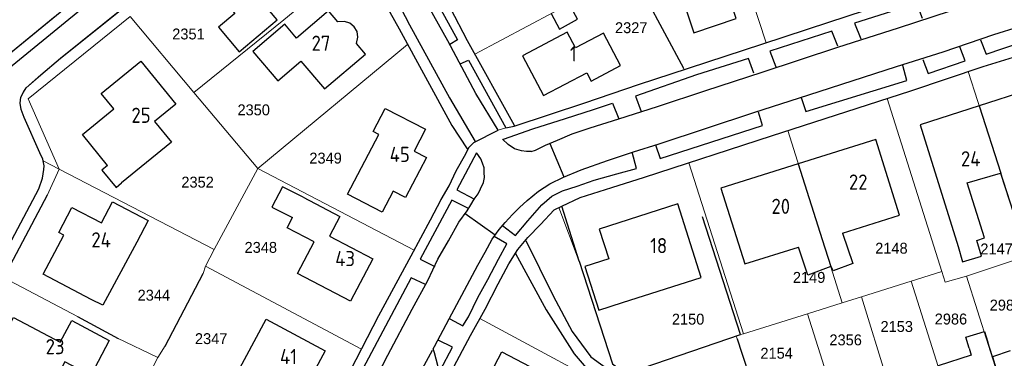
# Model space of a CAD drawing. Header units: metres. Extents: x 233829 to 239427, y 444283 to 448222.
# Tile 97 of 171: x 236418 to 236580, y 445817 to 445873. Entities that reach past the tile are written whole.
import ezdxf
from ezdxf.enums import TextEntityAlignment as Align

# ---------------------------------------------------------------- set-up
doc = ezdxf.new("R2010")
doc.units = ezdxf.units.M
doc.header["$MEASUREMENT"] = 0
for name, color, linetype in [('DAKRAND', 4, 'Continuous'), ('Goud-kadastrale grenzen', 13, 'Continuous'), ('HEG', 253, 'Continuous'), ('HEK', 253, 'Continuous'), ('HOOFDGEBOUW', 4, 'Continuous'), ('HUISNUMMER', 253, 'Continuous'), ('KANTVERH', 253, 'Continuous'), ('RASTER', 253, 'Continuous'), ('TUSSENMUUR', 253, 'Continuous')]:
    doc.layers.add(name, color=color, linetype=linetype)
doc.layers.add('G01 kadestrale perceelsgrens', color=73, linetype='Continuous', lineweight=0)
doc.layers.add('Z01 perceelnummer', color=73, linetype='Continuous', lineweight=13)
doc.styles.get("Standard").update_dxf_attribs({"font": 'iso.shx'})
doc.styles.add('Styledgn001', font='dgn001.shx')

# ---------------------------------------------------------------- blocks, each defined once
blk = doc.blocks.new('A$C1532452F')
at = {"layer": 'G01 kadestrale perceelsgrens'}
for p, q in [((236532.45, 445895.653), (236541.192, 445869.388)), ((236461.604, 445873.189), (236472.434, 445882.153)), ((236493.099, 445867.495), (236518.915, 445881.25)), ((236518.915, 445881.25), (236527.533, 445865.159)), ((236436.256, 445873.733), (236446.744, 445861.154)), ((236446.744, 445861.154), (236461.604, 445873.189)), ((236457.306, 445848.636), (236482.007, 445869.113)), ((236527.533, 445865.159), (236527.653, 445864.941)), ((236574.491, 445864.613), (236584.258, 445834.213)), ((236446.744, 445861.154), (236457.306, 445848.636)), ((236544.742, 445854.879), (236561.155, 445860.169)), ((236561.155, 445860.169), (236570.128, 445831.622)), ((236496.936, 445854.948), (236498.202, 445855.345)), ((236498.202, 445855.345), (236499.588, 445855.628)), ((236544.742, 445854.879), (236553.698, 445826.458)), ((236424.499, 445848.54), (236421.87, 445849.889)), ((236422.527, 445844.165), (236424.499, 445848.54)), ((236424.499, 445848.54), (236450.113, 445835.24)), ((236450.113, 445835.24), (236457.306, 445848.636)), ((236457.306, 445848.636), (236483.079, 445835.144)), ((236528.011, 445849.439), (236528.391, 445849.563)), ((236537.403, 445821.339), (236528.391, 445849.563)), ((236506.958, 445842.169), (236510.33, 445833.298)), ((236448.69, 445832.484), (236450.113, 445835.24)), ((236574.192, 445830.837), (236582.792, 445833.718)), ((236448.274, 445831.268), (236448.69, 445832.484)), ((236448.69, 445832.484), (236474.4, 445818.821)), ((236415.347, 445830.636), (236427.532, 445824.174)), ((236441.99, 445819.324), (236448.274, 445831.268)), ((236565.075, 445830.034), (236570.128, 445831.622)), ((236570.128, 445831.622), (236570.69, 445829.834)), ((236570.69, 445829.834), (236574.192, 445830.837)), ((236574.192, 445830.837), (236583.574, 445801.42)), ((236556.884, 445827.46), (236565.075, 445830.034)), ((236565.075, 445830.034), (236575.073, 445798.587)), ((236553.698, 445826.458), (236556.884, 445827.46)), ((236556.884, 445827.46), (236565.723, 445798.906)), ((236547.97, 445824.659), (236553.698, 445826.458)), ((236427.532, 445824.174), (236434.141, 445820.636)), ((236537.403, 445821.339), (236547.97, 445824.659)), ((236547.97, 445824.659), (236557.041, 445796.152)), ((236536.203, 445820.937), (236536.945, 445821.195)), ((236536.203, 445820.937), (236536.359, 445820.478)), ((236536.945, 445821.195), (236537.403, 445821.339)), ((236434.141, 445820.636), (236440.819, 445817.415)), ((236440.819, 445817.415), (236441.99, 445819.324)), ((236440.086, 445816.037), (236440.819, 445817.415))]:
    blk.add_line(p, q, dxfattribs=at)
at = {"layer": 'G01 kadestrale perceelsgrens', "flags": 128}
for points in [[(236511.98, 445894.175), (236498.347, 445886.801), (236486.254, 445880.59), (236491.837, 445869.775), (236493.099, 445867.495)], [(236472.616, 445882.311), (236475.163, 445880.274), (236476.485, 445879.112), (236480.593, 445871.695), (236482.007, 445869.113)], [(236418.405, 445858.001), (236418.274, 445858.381), (236418.057, 445859.394), (236418.191, 445860.395), (236418.622, 445861.236), (236419.048, 445861.925), (236421.484, 445864.056), (236424.746, 445866.812), (236435.102, 445875.159)], [(236406.128, 445863.791), (236413.065, 445864.945), (236423.842, 445873.781)], [(236436.256, 445873.733), (236419.41, 445860.123), (236424.499, 445848.54)], [(236541.192, 445869.388), (236551.48, 445872.792), (236555.344, 445874.06)], [(236482.007, 445869.113), (236489.335, 445855.731), (236491.935, 445851.765)], [(236527.653, 445864.941), (236528.373, 445865.174), (236540.618, 445869.198), (236541.192, 445869.388)], [(236493.099, 445867.495), (236499.585, 445855.777), (236499.588, 445855.628)], [(236574.491, 445864.613), (236576.936, 445865.438), (236583.907, 445867.61)], [(236499.588, 445855.628), (236511.241, 445859.489), (236520.077, 445862.487), (236527.653, 445864.941)], [(236561.155, 445860.169), (236565.039, 445861.421), (236574.491, 445864.613)], [(236418.405, 445858.001), (236418.732, 445857.057), (236421.351, 445851.235), (236421.818, 445850.163), (236421.87, 445849.889)], [(236491.935, 445851.765), (236492.108, 445852.115), (236492.935, 445852.931), (236496.936, 445854.948)], [(236528.391, 445849.563), (236542.026, 445854.004), (236544.742, 445854.879)], [(236483.079, 445835.144), (236485.775, 445840.169), (236487.537, 445843.496), (236488.876, 445845.767), (236490.012, 445848.233), (236491.586, 445851.057), (236491.935, 445851.765)], [(236528.011, 445849.439), (236521.089, 445847.184), (236515.706, 445845.463), (236510.47, 445843.845), (236506.958, 445842.169)], [(236415.347, 445830.636), (236415.962, 445831.703), (236422.527, 445844.165)], [(236474.4, 445818.821), (236477.246, 445824.34), (236482.583, 445834.221), (236483.079, 445835.144)], [(236510.33, 445833.298), (236515.812, 445816.361), (236517.078, 445815.445), (236518.28, 445815.126), (236518.781, 445814.988), (236536.203, 445820.937)], [(236484.913, 445806.819), (236489.258, 445815.171), (236492.402, 445821.069), (236493.927, 445823.843)], [(236493.927, 445823.843), (236520.26, 445809.691), (236515.473, 445800.732)], [(236536.359, 445820.478), (236537.161, 445818.159), (236542.531, 445801.716), (236545.589, 445792.504)], [(236465.744, 445802.343), (236471.633, 445813.456), (236474.4, 445818.821)]]:
    blk.add_lwpolyline(points, dxfattribs=at)
at = {"layer": 'Z01 perceelnummer', "linetype": 'Continuous', "lineweight": 13, "style": 'Styledgn001'}
for s, p in [('2327', (236518.903, 445871.864)), ('2351', (236445.851, 445870.828)), ('2350', (236456.613, 445858.305)), ('2349', (236468.475, 445850.339)), ('2352', (236447.358, 445846.371)), ('2348', (236457.787, 445835.6)), ('2148', (236561.832, 445835.462)), ('2147', (236579.177, 445835.345)), ('2149', (236548.249, 445830.644)), ('2344', (236440.14, 445827.707)), ('2985', (236580.727, 445826.075)), ('2150', (236528.287, 445823.75)), ('2986', (236571.65, 445823.774)), ('2153', (236562.707, 445822.54)), ('2347', (236449.599, 445820.536)), ('2356', (236554.278, 445820.331)), ('2154', (236542.892, 445818.123))]:
    blk.add_text(s, height=1.8, dxfattribs=at).set_placement(p, align=Align.MIDDLE_CENTER)

msp = doc.modelspace()

# ---------------------------------------------------------------- linework, layer by layer
at = {"layer": 'DAKRAND'}
for points in [[(236505.68, 445874.2), (236507.05, 445871.62), (236510.04, 445873.27), (236508.65, 445875.78)], [(236432.5, 445849.13), (236431.55, 445848.35), (236433.94, 445845.51), (236434.83, 445846.28)], [(236464.78, 445843.87), (236461.35, 445845.57), (236459.63, 445842.26), (236463.02, 445840.51)], [(236553.74, 445837.94), (236555.49, 445832.93), (236552.2, 445831.72), (236551.91, 445832.45), (236551.82, 445832.42)], [(236437.31, 445836.48), (236431.74, 445826.06), (236429.81, 445826.99)], [(236551.82, 445832.42), (236548.03, 445831.04), (236546.49, 445835.66)], [(236572.85, 445835.76), (236573.58, 445833.24), (236576.68, 445834.14), (236575.92, 445836.75)], [(236515.18, 445833.7), (236511.27, 445832.43), (236513.54, 445825.23), (236517.48, 445826.51)], [(236574.64, 445818.96), (236574.1, 445820.77), (236577.16, 445821.69), (236577.73, 445819.94)]]:
    msp.add_lwpolyline(points, dxfattribs=at)
at = {"layer": 'HEG'}
msp.add_line((236512.27, 445893.66), (236527.53, 445865.16), dxfattribs=at)
msp.add_lwpolyline([(236510.33, 445833.3), (236515.81, 445816.36), (236517.08, 445815.45), (236518.28, 445815.13), (236518.78, 445814.99), (236536.95, 445821.2), (236530.66, 445840.65)], dxfattribs=at)
at = {"layer": 'HEK'}
for p, q in [((236415.96, 445831.7), (236422.57, 445844.25)), ((236510.33, 445833.3), (236507.47, 445842.41))]:
    msp.add_line(p, q, dxfattribs=at)
at = {"layer": 'HOOFDGEBOUW'}
for p, q in [((236475.06, 445867.52), (236473.6, 445869.24)), ((236585.7, 445862.01), (236576.3, 445858.97)), ((236469.1, 445837.43), (236476.25, 445833.69)), ((236578.48, 445817.56), (236577.73, 445819.94)), ((236575.01, 445817.81), (236569.52, 445816.07)), ((236574.64, 445818.96), (236575.01, 445817.81)), ((236581.42, 445818.5), (236578.48, 445817.56))]:
    msp.add_line(p, q, dxfattribs=at)
for points in [[(236463.91, 445880.5), (236458.08, 445887.42), (236448.88, 445879.66), (236453.49, 445874.19), (236450.82, 445871.94), (236454.24, 445867.88), (236460.5, 445873.16), (236458.3, 445875.77), (236463.91, 445880.5)], [(236537.29, 445881.11), (236535.01, 445887.95), (236529.36, 445886.06), (236530.9, 445881.42), (236524.66, 445879.34), (236526.14, 445874.92), (236527.73, 445875.45), (236529.21, 445871.02), (236536.21, 445873.36), (236533.99, 445880.01), (236537.29, 445881.11)], [(236470.5, 445872.86), (236468.97, 445874.67), (236463.69, 445870.16), (236461.75, 445872.43), (236456.46, 445867.92), (236460.57, 445863.1), (236464.39, 445866.36), (236468.31, 445861.77), (236475.06, 445867.52)], [(236473.6, 445869.24), (236473.81, 445870.3), (236473.66, 445871.23), (236473.19, 445872.02), (236472.47, 445872.61), (236471.58, 445872.91), (236470.5, 445872.86)], [(236517.14, 445865.64), (236514.31, 445870.99), (236509.71, 445868.55), (236508.33, 445871.15), (236500.96, 445867.24), (236504.45, 445860.67), (236511.55, 445864.44), (236512.28, 445863.06), (236517.14, 445865.64)], [(236432.5, 445849.13), (236428.35, 445854.21), (236433.55, 445858.45), (236431.45, 445861.01), (236437.98, 445866.35), (236443.78, 445859.24)], [(236443.78, 445859.24), (236440.26, 445856.37), (236443.03, 445852.98), (236434.83, 445846.28)], [(236485.12, 445850.44), (236481.66, 445843.83), (236479.61, 445844.9), (236477.8, 445841.44), (236472.11, 445844.41), (236477.25, 445854.23), (236476.32, 445854.71), (236478.33, 445858.54), (236484.94, 445855.09), (236483.07, 445851.51), (236485.12, 445850.44)], [(236576.3, 445858.97), (236566.55, 445855.81), (236572.85, 445835.76)], [(236553.74, 445837.94), (236563.18, 445840.91), (236559.25, 445853.41), (236546.47, 445849.39)], [(236546.47, 445849.39), (236533.69, 445845.36), (236537.63, 445832.86), (236546.49, 445835.66)], [(236575.92, 445836.75), (236577.17, 445837.16), (236574.32, 445846.23), (236579.85, 445847.86)], [(236579.85, 445847.86), (236582.74, 445838.87), (236582.76, 445838.88)], [(236464.78, 445843.87), (236470.82, 445840.71), (236469.1, 445837.43)], [(236429.81, 445826.99), (236421.89, 445831.16), (236425.29, 445837.62), (236424.45, 445838.06), (236426.62, 445842.19), (236431.49, 445839.63), (236433.33, 445843.13), (236439.18, 445840.05), (236437.31, 445836.48)], [(236517.48, 445826.51), (236530.46, 445830.65), (236526.59, 445842.78), (236513.61, 445838.63), (236515.18, 445833.7)], [(236466.59, 445836.52), (236462.14, 445838.84), (236463.02, 445840.51)], [(236476.25, 445833.69), (236472.6, 445826.73), (236463.86, 445831.3), (236466.59, 445836.52)], [(236417.21, 445813.72), (236412.79, 445816.07), (236417.01, 445824.04), (236424.71, 445819.96), (236426.59, 445823.51), (236432.79, 445820.22), (236429.74, 445814.47), (236425.48, 445816.73), (236422.42, 445810.96)], [(236468.4, 445818.53), (236463.21, 445808.89), (236453.49, 445814.12), (236458.68, 445823.76), (236468.4, 445818.53)], [(236507.29, 445809.12), (236502.9, 445800.72), (236491.46, 445806.7), (236497.54, 445818.35), (236508.99, 445812.38)]]:
    msp.add_lwpolyline(points, dxfattribs=at)
at = {"layer": 'KANTVERH'}
for p, q in [((236492.93, 445852.93), (236496.94, 445854.95)), ((236505.48, 445852.77), (236507.79, 445847.23)), ((236496.45, 445837.62), (236491.48, 445841.16))]:
    msp.add_line(p, q, dxfattribs=at)
for points in [[(236403.55, 445861.75), (236406.03, 445863.78), (236413.07, 445864.95), (236438.98, 445886.2), (236450.02, 445895.55), (236463.63, 445906.77), (236465.5, 445913.93), (236465.92, 445917.38), (236462.64, 445921.23)], [(236521.93, 445899.31), (236512.5, 445894.45), (236498.35, 445886.8), (236486.25, 445880.59), (236491.84, 445869.78), (236499.58, 445855.78)], [(236458.07, 445893.95), (236475.16, 445880.27), (236476.48, 445879.11), (236480.59, 445871.7), (236489.33, 445855.73), (236491.86, 445851.87)], [(236502.42, 445851.41), (236503.12, 445851.63), (236504.74, 445852.47), (236506.76, 445853.31), (236509.17, 445854.36), (236512.14, 445855.33), (236516.83, 445856.84), (236523.25, 445858.88), (236531.2, 445861.51), (236540.48, 445864.52), (236552.97, 445868.65), (236563, 445871.87), (236574.45, 445875.58), (236586.95, 445879.71), (236600.08, 445883.96), (236613.07, 445888.2), (236630.23, 445893.72)], [(236490.69, 445865.88), (236492.06, 445866.5), (236498.2, 445855.34), (236499.59, 445855.63), (236511.24, 445859.49), (236520.08, 445862.49), (236528.37, 445865.17), (236540.62, 445869.2), (236551.48, 445872.79), (236569.3, 445878.64), (236590.44, 445885.52)], [(236521.09, 445847.18), (236542.03, 445854), (236565.04, 445861.42), (236576.94, 445865.44), (236586.96, 445868.56), (236594.37, 445870.88), (236597.73, 445871.91), (236598.37, 445870.18), (236601.38, 445871.1), (236607.46, 445873.13), (236621.82, 445877.96), (236633.72, 445881.87), (236644.82, 445885.47), (236653.23, 445859.01)], [(236499.34, 445841.04), (236500.46, 445842.16), (236501.72, 445843.34), (236503.58, 445844.87), (236505.49, 445846.11), (236507.75, 445847.21), (236510.66, 445848.43), (236515, 445849.92), (236519.25, 445851.37), (236523.49, 445852.72), (236539.15, 445857.87), (236548.23, 445860.77), (236562.65, 445865.45), (236570.36, 445867.87), (236578.75, 445870.76), (236587.2, 445873.4), (236598.65, 445877.15), (236606.2, 445879.67), (236614.8, 445882.47)], [(236370.67, 445856.27), (236376.32, 445856.64), (236382.17, 445857.14), (236382.83, 445849.88), (236377.79, 445849.64), (236378.04, 445848.13), (236378.62, 445847.4), (236379.6, 445846.57), (236380.58, 445845.93), (236381.83, 445845.58), (236382.88, 445845.5), (236384.05, 445845.71), (236385.07, 445846.23), (236386.21, 445847.25), (236387.3, 445848.27), (236403.65, 445861.79), (236413.61, 445863.22), (236414.02, 445863.4), (236433.93, 445879.73)], [(236484.72, 445879.94), (236490.24, 445869.89), (236488.99, 445869.07)], [(236415.24, 445834.04), (236421.15, 445845.26), (236421.76, 445847), (236422.01, 445848.45), (236422.03, 445849.05), (236421.82, 445850.16), (236421.35, 445851.23), (236418.73, 445857.06), (236418.27, 445858.38), (236418.06, 445859.39), (236418.19, 445860.4), (236418.62, 445861.24), (236419.05, 445861.92), (236421.48, 445864.06), (236424.75, 445866.81), (236439.54, 445878.73)], [(236479.4, 445877.99), (236482.32, 445872.33)], [(236496.94, 445854.95), (236493.29, 445861), (236488.65, 445869.7), (236485.58, 445875.2)], [(236566.94, 445873.36), (236566.04, 445875.88), (236555.76, 445872.59), (236556.77, 445870.03)], [(236482.32, 445872.33), (236488.93, 445860.3), (236493.18, 445853.09)], [(236552.97, 445868.8), (236552.01, 445871.31), (236541.79, 445867.98), (236542.75, 445865.42)], [(236576.53, 445869.86), (236577.48, 445867.49), (236583.11, 445869.42), (236582.41, 445871.74)], [(236567, 445866.64), (236567.9, 445864.33), (236573.98, 445866.41), (236573.13, 445868.68)], [(236539.14, 445864.34), (236538.24, 445866.8), (236529.69, 445864.06), (236519.62, 445860.59), (236520.55, 445858.02)], [(236546.96, 445860.36), (236547.7, 445858.02), (236564.4, 445863.15), (236563.74, 445865.62)], [(236497.85, 445853.49), (236502.68, 445855.15), (236508.07, 445856.88), (236512.66, 445858.38), (236515.82, 445859.4), (236516.85, 445856.84)], [(236522.9, 445852.52), (236523.65, 445850.28), (236540.54, 445855.71), (236539.89, 445857.93)], [(236502.42, 445851.41), (236501.63, 445851.45), (236500.78, 445851.53), (236499.63, 445851.85), (236498.62, 445852.57), (236497.67, 445853.47)], [(236433.5, 445740.88), (236436.57, 445746.86), (236440.34, 445754.17), (236444.2, 445761.39), (236445.23, 445763.47), (236450.07, 445772.58), (236454.44, 445781), (236461.3, 445793.85), (236465.49, 445801.86), (236471.63, 445813.46), (236477.25, 445824.34), (236482.58, 445834.22), (236485.77, 445840.17), (236487.54, 445843.5), (236488.88, 445845.77), (236490.01, 445848.23), (236491.59, 445851.06), (236492.11, 445852.11), (236492.93, 445852.93)], [(236493.37, 445851.2), (236490.14, 445845.1), (236493.06, 445843.58)], [(236493.64, 445844.44), (236494.01, 445845.24), (236494.54, 445846.3), (236494.67, 445847.15), (236494.65, 445847.95), (236494.63, 445848.74), (236494.36, 445849.48), (236494.09, 445850.22), (236493.42, 445851.15)], [(236497.65, 445839.21), (236499.82, 445837.57), (236501.85, 445839.96), (236504.18, 445842.6), (236505.79, 445844.08), (236507.56, 445844.92), (236509.98, 445845.72), (236512.79, 445846.69), (236516.5, 445847.72), (236519.76, 445848.65), (236519.04, 445851.3)], [(236507.47, 445842.41), (236510.47, 445843.84), (236515.71, 445845.46), (236521.09, 445847.18)], [(236467.05, 445795.38), (236469.7, 445800.57), (236475.18, 445810.85), (236478.74, 445817.8), (236482.74, 445825.41), (236485.32, 445830.16), (236486.98, 445833.63), (236488.74, 445836.66), (236490.46, 445839.78), (236491.81, 445841.61), (236492.43, 445842.62), (236493.01, 445843.58), (236493.64, 445844.44)], [(236492.05, 445842.01), (236489.28, 445843.39), (236484.09, 445833.66), (236486.51, 445832.47)], [(236503.91, 445839.36), (236506.19, 445841.8), (236507.47, 445842.41)], [(236471.24, 445790.3), (236475.47, 445798.47), (236475.81, 445798.87), (236476.25, 445799.08), (236478.18, 445799.78), (236478.57, 445800.09), (236478.86, 445800.59), (236486.81, 445815.66), (236487, 445815.96), (236486.99, 445816.11), (236486.45, 445818.19), (236486.23, 445818.83), (236486.42, 445819.23), (236488.85, 445823.82), (236491.38, 445828.56), (236493.62, 445832.69), (236494.81, 445834.81), (236495.95, 445836.93), (236497.11, 445838.55), (236498.08, 445839.72), (236499.34, 445841.04)], [(236465.02, 445769.41), (236469.12, 445776.87), (236475.94, 445789.47), (236480.5, 445798.34), (236489.26, 445815.17), (236492.4, 445821.07), (236494.79, 445825.41), (236496.93, 445829.59), (236498.69, 445832.86), (236500.22, 445835.24), (236501.87, 445837.22), (236503.91, 445839.36)], [(236489, 445823.82), (236491.12, 445822.63), (236492.03, 445824.15), (236493.6, 445827.32), (236495.22, 445830.29), (236497.03, 445833.67), (236498.36, 445836.19), (236496.3, 445837.42)], [(236501.53, 445836.71), (236506.03, 445827.61), (236509.16, 445821.72), (236512.24, 445817.56), (236516.39, 445814.53), (236521.23, 445811.9), (236523.35, 445810.66), (236530.45, 445805.41)], [(236499.79, 445834.58), (236504.89, 445825.3), (236509.49, 445818.04), (236512.11, 445814.92), (236516.2, 445812.43), (236522.39, 445809.49)], [(236484.94, 445829.45), (236482.57, 445830.59), (236474.62, 445815.57), (236476.99, 445814.38)], [(236487.01, 445815.57), (236487.36, 445815.28), (236489.41, 445819.11), (236487.05, 445820.29)], [(236475.71, 445798.92), (236480, 445806.99), (236483.8, 445814.39), (236486.14, 445818.63)]]:
    msp.add_lwpolyline(points, dxfattribs=at)
at = {"layer": 'RASTER'}
for p, q in [((236441.99, 445819.32), (236448.27, 445831.27)), ((236427.53, 445824.17), (236434.25, 445820.58))]:
    msp.add_line(p, q, dxfattribs=at)
msp.add_lwpolyline([(236536.36, 445820.48), (236537.16, 445818.16), (236542.53, 445801.72), (236545.69, 445792.19)], dxfattribs=at)
at = {"layer": 'TUSSENMUUR'}
for p, q in [((236546.47, 445849.39), (236550.41, 445836.89)), ((236550.41, 445836.89), (236551.82, 445832.42)), ((236578.48, 445817.56), (236580.72, 445810.38))]:
    msp.add_line(p, q, dxfattribs=at)
msp.add_lwpolyline([(236576.3, 445858.97), (236579.87, 445847.86), (236579.85, 445847.86)], dxfattribs=at)

# ---------------------------------------------------------------- block references
at = {"layer": 'Goud-kadastrale grenzen', "linetype": 'Continuous'}
msp.add_blockref('A$C1532452F', (0, 0), dxfattribs=at)

# ---------------------------------------------------------------- texts
at = {"layer": 'HUISNUMMER'}
for s, p in [('27', (236466.16, 445868.05)), ('1', (236508.78, 445866.3)), ('25', (236436.44, 445856.16)), ('45', (236479.05, 445849.7)), ('24', (236573.3, 445848.98)), ('22', (236554.82, 445845.14)), ('20', (236542.04, 445841.13)), ('24', (236429.83, 445835.59)), ('18', (236522.02, 445834.64)), ('43', (236470.06, 445832.5)), ('23', (236422.29, 445817.96)), ('41', (236460.95, 445816.33))]:
    msp.add_text(s, height=2.5, dxfattribs=at).set_placement(p)

doc.saveas('drawing.dxf')
